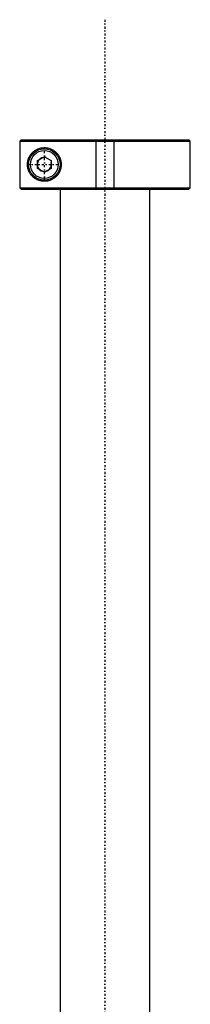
# Model space of a CAD drawing. Extents: x -702 to 168, y -104 to 484.
# Tile 3 of 4: x -669 to -631, y 265 to 484. Entities that reach past the tile are written whole.
import ezdxf

# ---------------------------------------------------------------- set-up
doc = ezdxf.new("R2010")
doc.units = 0
doc.linetypes.add('CENTER', pattern=[1.5, 0.45, -0.5, 0.05, -0.5])
for name, color, linetype in [('AM_0', 7, 'CONTINUOUS'), ('AM_10', 7, 'CONTINUOUS'), ('AM_7', 7, 'CENTER')]:
    doc.layers.add(name, color=color, linetype=linetype)

msp = doc.modelspace()

# ---------------------------------------------------------------- linework, layer by layer
at = {"layer": 'AM_0', "color": 7, "linetype": 'CONTINUOUS'}
for p, q in [((-668.68, 457.5), (-668.99, 457.2)), ((-668.99, 457.2), (-668.99, 446.8)), ((-668.99, 457.2), (-631, 457.2)), ((-668.68, 457.5), (-631.3, 457.5)), ((-631, 457.2), (-631.3, 457.5)), ((-631, 446.8), (-631, 457.2)), ((-665, 452.87), (-663.5, 453.73)), ((-665, 451.13), (-665, 452.87)), ((-663.5, 453.73), (-662, 452.87)), ((-662, 452.87), (-662, 451.13)), ((-663.5, 450.27), (-665, 451.13)), ((-662, 451.13), (-663.5, 450.27)), ((-668.68, 446.5), (-668.99, 446.8)), ((-668.99, 446.8), (-631, 446.8)), ((-668.68, 446.5), (-631.3, 446.5)), ((-660, 446.5), (-660, 212.5)), ((-640, 212.5), (-640, 446.5)), ((-631.3, 446.5), (-631, 446.8))]:
    msp.add_line(p, q, dxfattribs=at)
msp.add_polyline3d([(-659.75, 452, 0), (-659.75, 451.98, 0), (-659.75, 451.93, 0), (-659.75, 451.89, 0), (-659.75, 451.87, 0), (-659.75, 451.84, 0), (-659.76, 451.8, 0), (-659.76, 451.75, 0), (-659.76, 451.71, 0), (-659.77, 451.66, 0), (-659.77, 451.62, 0), (-659.77, 451.6, 0), (-659.77, 451.57, 0), (-659.78, 451.53, 0), (-659.79, 451.48, 0), (-659.79, 451.44, 0), (-659.8, 451.39, 0), (-659.81, 451.35, 0), (-659.81, 451.32, 0), (-659.82, 451.3, 0), (-659.82, 451.26, 0), (-659.83, 451.21, 0), (-659.84, 451.19, 0), (-659.84, 451.17, 0), (-659.85, 451.12, 0), (-659.87, 451.08, 0), (-659.87, 451.05, 0), (-659.88, 451.03, 0), (-659.89, 450.99, 0), (-659.9, 450.94, 0), (-659.92, 450.9, 0), (-659.93, 450.86, 0), (-659.94, 450.81, 0), (-659.95, 450.79, 0), (-659.96, 450.77, 0), (-659.97, 450.72, 0), (-659.99, 450.68, 0), (-660.01, 450.64, 0), (-660.02, 450.6, 0), (-660.04, 450.55, 0), (-660.05, 450.53, 0), (-660.06, 450.51, 0), (-660.08, 450.47, 0), (-660.09, 450.43, 0), (-660.11, 450.39, 0), (-660.13, 450.35, 0), (-660.15, 450.31, 0), (-660.16, 450.29, 0), (-660.17, 450.27, 0), (-660.2, 450.23, 0), (-660.22, 450.19, 0), (-660.24, 450.15, 0), (-660.26, 450.11, 0), (-660.28, 450.07, 0), (-660.3, 450.05, 0), (-660.31, 450.03, 0), (-660.33, 450, 0), (-660.35, 449.96, 0), (-660.38, 449.92, 0), (-660.4, 449.89, 0), (-660.43, 449.85, 0), (-660.44, 449.83, 0), (-660.45, 449.82, 0), (-660.48, 449.78, 0), (-660.5, 449.75, 0), (-660.51, 449.73, 0), (-660.53, 449.71, 0), (-660.55, 449.68, 0), (-660.58, 449.65, 0), (-660.59, 449.63, 0), (-660.61, 449.61, 0), (-660.63, 449.58, 0), (-660.66, 449.55, 0), (-660.75, 449.45, 0), (-660.92, 449.27, 0), (-661.1, 449.12, 0), (-661.29, 448.97, 0), (-661.49, 448.84, 0), (-661.59, 448.77, 0), (-661.69, 448.72, 0), (-661.89, 448.61, 0), (-662.1, 448.52, 0), (-662.2, 448.48, 0), (-662.31, 448.44, 0), (-662.52, 448.38, 0), (-662.73, 448.33, 0), (-662.83, 448.31, 0), (-662.93, 448.29, 0), (-663.13, 448.27, 0), (-663.33, 448.25, 0), (-663.52, 448.25, 0), (-663.71, 448.26, 0), (-663.9, 448.27, 0), (-663.99, 448.28, 0), (-664.08, 448.3, 0), (-664.27, 448.33, 0), (-664.45, 448.37, 0), (-664.63, 448.42, 0), (-664.8, 448.48, 0), (-664.98, 448.55, 0), (-665.06, 448.59, 0), (-665.15, 448.63, 0), (-665.31, 448.72, 0), (-665.47, 448.81, 0), (-665.62, 448.91, 0), (-665.77, 449.02, 0), (-665.91, 449.13, 0), (-665.98, 449.19, 0), (-666.05, 449.25, 0), (-666.18, 449.38, 0), (-666.3, 449.51, 0), (-666.42, 449.65, 0), (-666.53, 449.79, 0), (-666.64, 449.95, 0), (-666.7, 450.04, 0), (-666.75, 450.12, 0), (-666.85, 450.31, 0), (-666.94, 450.5, 0), (-666.99, 450.62, 0), (-667, 450.65, 0), (-667.01, 450.68, 0), (-667.02, 450.7, 0), (-667.02, 450.72, 0), (-667.04, 450.75, 0), (-667.05, 450.79, 0), (-667.06, 450.82, 0), (-667.07, 450.86, 0), (-667.08, 450.9, 0), (-667.09, 450.91, 0), (-667.09, 450.93, 0), (-667.11, 450.97, 0), (-667.12, 451.01, 0), (-667.13, 451.04, 0), (-667.14, 451.08, 0), (-667.14, 451.12, 0), (-667.15, 451.14, 0), (-667.15, 451.16, 0), (-667.16, 451.19, 0), (-667.17, 451.23, 0), (-667.17, 451.25, 0), (-667.18, 451.27, 0), (-667.19, 451.31, 0), (-667.19, 451.35, 0), (-667.2, 451.37, 0), (-667.2, 451.39, 0), (-667.21, 451.43, 0), (-667.21, 451.47, 0), (-667.22, 451.51, 0), (-667.22, 451.55, 0), (-667.23, 451.59, 0), (-667.23, 451.61, 0), (-667.23, 451.63, 0), (-667.24, 451.68, 0), (-667.24, 451.72, 0), (-667.24, 451.76, 0), (-667.24, 451.8, 0), (-667.25, 451.85, 0), (-667.25, 451.87, 0), (-667.25, 451.89, 0), (-667.25, 451.93, 0), (-667.25, 451.98, 0), (-667.25, 452, 0), (-667.25, 452.02, 0), (-667.25, 452.07, 0), (-667.25, 452.11, 0), (-667.25, 452.13, 0), (-667.25, 452.15, 0), (-667.24, 452.2, 0), (-667.24, 452.24, 0), (-667.24, 452.28, 0), (-667.24, 452.32, 0), (-667.23, 452.37, 0), (-667.23, 452.39, 0), (-667.23, 452.41, 0), (-667.22, 452.45, 0), (-667.22, 452.49, 0), (-667.21, 452.53, 0), (-667.21, 452.57, 0), (-667.2, 452.61, 0), (-667.2, 452.63, 0), (-667.19, 452.65, 0), (-667.19, 452.69, 0), (-667.18, 452.73, 0), (-667.17, 452.75, 0), (-667.17, 452.77, 0), (-667.16, 452.81, 0), (-667.15, 452.84, 0), (-667.15, 452.86, 0), (-667.14, 452.88, 0), (-667.14, 452.92, 0), (-667.13, 452.96, 0), (-667.12, 452.99, 0), (-667.11, 453.03, 0), (-667.09, 453.07, 0), (-667.09, 453.09, 0), (-667.08, 453.1, 0), (-667.07, 453.14, 0), (-667.06, 453.18, 0), (-667.05, 453.21, 0), (-667.04, 453.25, 0), (-667.02, 453.28, 0), (-667.02, 453.3, 0), (-667.01, 453.32, 0), (-667, 453.35, 0), (-666.99, 453.38, 0), (-666.94, 453.5, 0), (-666.85, 453.69, 0), (-666.75, 453.88, 0), (-666.7, 453.96, 0), (-666.64, 454.05, 0), (-666.53, 454.21, 0), (-666.42, 454.35, 0), (-666.3, 454.49, 0), (-666.18, 454.62, 0), (-666.05, 454.75, 0), (-665.98, 454.81, 0), (-665.91, 454.87, 0), (-665.77, 454.98, 0), (-665.62, 455.09, 0), (-665.47, 455.19, 0), (-665.31, 455.28, 0), (-665.15, 455.37, 0), (-665.06, 455.41, 0), (-664.98, 455.45, 0), (-664.8, 455.52, 0), (-664.63, 455.58, 0), (-664.45, 455.63, 0), (-664.27, 455.67, 0), (-664.08, 455.7, 0), (-663.99, 455.72, 0), (-663.9, 455.73, 0), (-663.71, 455.74, 0), (-663.52, 455.75, 0), (-663.33, 455.75, 0), (-663.13, 455.73, 0), (-662.93, 455.71, 0), (-662.83, 455.69, 0), (-662.73, 455.67, 0), (-662.52, 455.62, 0), (-662.31, 455.56, 0), (-662.2, 455.52, 0), (-662.1, 455.48, 0), (-661.89, 455.39, 0), (-661.69, 455.28, 0), (-661.59, 455.23, 0), (-661.49, 455.16, 0), (-661.29, 455.03, 0), (-661.1, 454.88, 0), (-660.92, 454.73, 0), (-660.75, 454.55, 0), (-660.66, 454.45, 0), (-660.63, 454.42, 0), (-660.61, 454.39, 0), (-660.59, 454.37, 0), (-660.58, 454.35, 0), (-660.55, 454.32, 0), (-660.53, 454.29, 0), (-660.51, 454.27, 0), (-660.5, 454.25, 0), (-660.48, 454.22, 0), (-660.45, 454.18, 0), (-660.44, 454.17, 0), (-660.43, 454.15, 0), (-660.4, 454.11, 0), (-660.38, 454.08, 0), (-660.35, 454.04, 0), (-660.33, 454, 0), (-660.31, 453.97, 0), (-660.3, 453.95, 0), (-660.28, 453.93, 0), (-660.26, 453.89, 0), (-660.24, 453.85, 0), (-660.22, 453.81, 0), (-660.2, 453.77, 0), (-660.17, 453.73, 0), (-660.16, 453.71, 0), (-660.15, 453.69, 0), (-660.13, 453.65, 0), (-660.11, 453.61, 0), (-660.09, 453.57, 0), (-660.08, 453.53, 0), (-660.06, 453.49, 0), (-660.05, 453.47, 0), (-660.04, 453.45, 0), (-660.02, 453.4, 0), (-660.01, 453.36, 0), (-659.99, 453.32, 0), (-659.97, 453.28, 0), (-659.96, 453.23, 0), (-659.95, 453.21, 0), (-659.94, 453.19, 0), (-659.93, 453.14, 0), (-659.92, 453.1, 0), (-659.9, 453.06, 0), (-659.89, 453.01, 0), (-659.88, 452.97, 0), (-659.87, 452.95, 0), (-659.87, 452.92, 0), (-659.85, 452.88, 0), (-659.84, 452.83, 0), (-659.84, 452.81, 0), (-659.83, 452.79, 0), (-659.82, 452.74, 0), (-659.82, 452.7, 0), (-659.81, 452.68, 0), (-659.81, 452.65, 0), (-659.8, 452.61, 0), (-659.79, 452.56, 0), (-659.79, 452.52, 0), (-659.78, 452.47, 0), (-659.77, 452.43, 0), (-659.77, 452.4, 0), (-659.77, 452.38, 0), (-659.77, 452.34, 0), (-659.76, 452.29, 0), (-659.76, 452.25, 0), (-659.76, 452.2, 0), (-659.75, 452.16, 0), (-659.75, 452.13, 0), (-659.75, 452.11, 0), (-659.75, 452.07, 0), (-659.75, 452.02, 0), (-659.75, 452, 0)], dxfattribs=at)
for radius in [3.5, 3.1]:
    msp.add_circle((-663.5, 452), radius, dxfattribs=at)
at = {"layer": 'AM_10', "color": 7, "linetype": 'CONTINUOUS'}
for p, q in [((-652, 457.5), (-652, 446.5)), ((-648, 457.5), (-648, 446.5))]:
    msp.add_line(p, q, dxfattribs=at)
msp.add_arc((-663.5, 452), 1.57, 75, 15, dxfattribs=at)
at = {"layer": 'AM_7', "color": 4, "linetype": 'CENTER'}
for p, q in [((-650, 484.25), (-650, -104.25)), ((-663.5, 448.32), (-663.5, 455.68)), ((-667.17, 452), (-659.83, 452))]:
    msp.add_line(p, q, dxfattribs=at)

doc.saveas('drawing.dxf')
